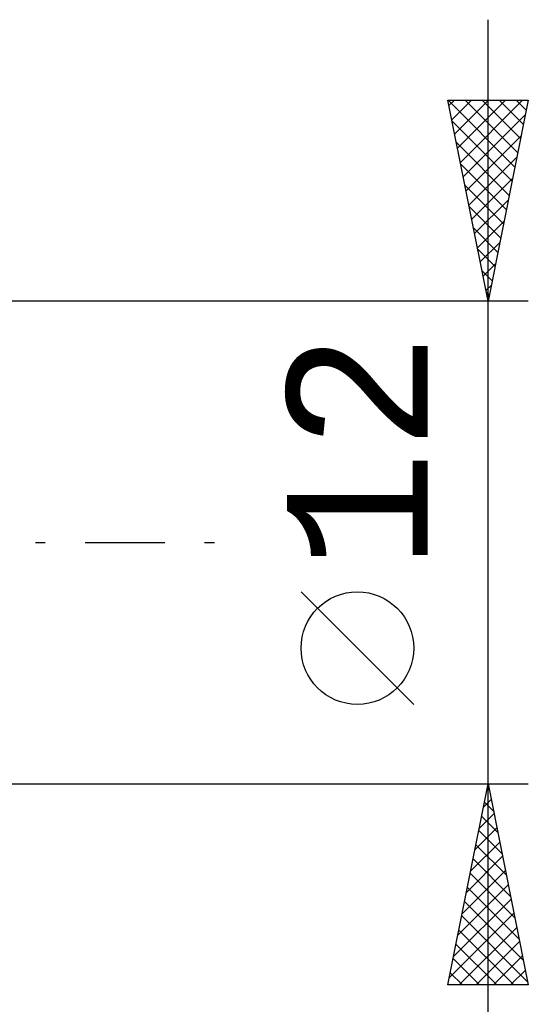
# Model space of a CAD drawing. Header units: millimetres. Extents: x -62 to 100, y -40 to 43.
# Tile 6 of 8: x 48 to 61, y -11 to 13. Entities that reach past the tile are written whole.
import ezdxf
from ezdxf.enums import TextEntityAlignment as Align

# ---------------------------------------------------------------- set-up
doc = ezdxf.new("R2010")
doc.units = ezdxf.units.MM
doc.header["$LTSCALE"] = 4.95
doc.linetypes.add('LONGDASH_DASH', pattern=[0.85, 0.4, -0.2, 0.05, -0.2])
doc.layers.add('2', color=7, linetype='CONTINUOUS')
doc.layers.add('SK4', color=2, linetype='LONGDASH_DASH')
doc.styles.get("Standard").update_dxf_attribs({"font": 'Monospac821 BT'})

msp = doc.modelspace()

# ---------------------------------------------------------------- linework, layer by layer
at = {"layer": '2', "color": 7, "linetype": 'CONTINUOUS', "lineweight": 25}
for p, q in [((60, -13), (60, 13)), ((60, 6), (59, 11)), ((59, 11), (61, 11)), ((59.004, 11), (60.667, 9.336)), ((59.027, 10.865), (59.162, 11)), ((59.098, 10.511), (59.586, 11)), ((59.168, 10.158), (60.011, 11)), ((59.239, 9.804), (60.435, 11)), ((59.31, 9.451), (60.859, 11)), ((59.428, 11), (60.738, 9.69)), ((59.852, 11), (60.809, 10.043)), ((61, 11), (60, 6)), ((60.276, 11), (60.879, 10.397)), ((60.701, 11), (60.95, 10.751)), ((59.381, 9.097), (60.929, 10.646)), ((59.105, 10.474), (60.597, 8.983)), ((59.451, 8.744), (60.823, 10.116)), ((59.211, 9.944), (60.526, 8.629)), ((59.522, 8.39), (60.717, 9.585)), ((59.317, 9.413), (60.455, 8.276)), ((59.423, 8.883), (60.384, 7.922)), ((59.593, 8.037), (60.611, 9.055)), ((59.529, 8.353), (60.314, 7.569)), ((59.663, 7.683), (60.505, 8.525)), ((59.734, 7.329), (60.399, 7.994)), ((59.636, 7.822), (60.243, 7.215)), ((59.805, 6.976), (60.293, 7.464)), ((59.742, 7.292), (60.172, 6.861)), ((59.876, 6.622), (60.187, 6.934)), ((59.848, 6.762), (60.102, 6.508)), ((59.946, 6.269), (60.081, 6.403)), ((59.954, 6.231), (60.031, 6.154)), ((61, 6), (48, 6)), ((58.15, -4.025), (55.35, -1.225)), ((48, -6), (61, -6)), ((59, -11), (60, -6)), ((59.98, -6.099), (60.03, -6.148)), ((59.99, -6.05), (60.007, -6.033)), ((60, -6), (61, -11)), ((59.884, -6.58), (60.077, -6.387)), ((59.91, -6.452), (60.136, -6.678)), ((59.778, -7.111), (60.148, -6.74)), ((59.839, -6.806), (60.242, -7.209)), ((59.672, -7.641), (60.219, -7.094)), ((59.768, -7.159), (60.348, -7.739)), ((59.566, -8.171), (60.29, -7.448)), ((59.697, -7.513), (60.454, -8.269)), ((59.46, -8.702), (60.36, -7.801)), ((59.627, -7.866), (60.56, -8.8)), ((59.354, -9.232), (60.431, -8.155)), ((59.556, -8.22), (60.666, -9.33)), ((59.248, -9.762), (60.502, -8.508)), ((59.485, -8.574), (60.772, -9.86)), ((59.141, -10.293), (60.572, -8.862)), ((59.415, -8.927), (60.878, -10.391)), ((59.035, -10.823), (60.643, -9.215)), ((59.344, -9.281), (60.984, -10.921)), ((59.273, -9.634), (60.639, -11)), ((59.283, -11), (60.714, -9.569)), ((59.202, -9.988), (60.215, -11)), ((59.707, -11), (60.784, -9.922)), ((60.131, -11), (60.855, -10.276)), ((59.132, -10.341), (59.79, -11)), ((59.061, -10.695), (59.366, -11)), ((60.555, -11), (60.926, -10.63)), ((61, -11), (59, -11)), ((60.98, -11), (60.997, -10.983))]:
    msp.add_line(p, q, dxfattribs=at)
msp.add_circle((56.75, -2.625), 1.4, dxfattribs=at)
at = {"layer": 'SK4', "color": 2, "linetype": 'LONGDASH_DASH', "lineweight": 25}
msp.add_line((-51, 0), (54, 0), dxfattribs=at)

# ---------------------------------------------------------------- texts
at = {"layer": '2', "color": 7, "linetype": 'CONTINUOUS', "lineweight": 25}
msp.add_text('12', height=3.5, rotation=90, dxfattribs=at).set_placement((58.5, 2.275), align=Align.CENTER)

doc.saveas('drawing.dxf')
